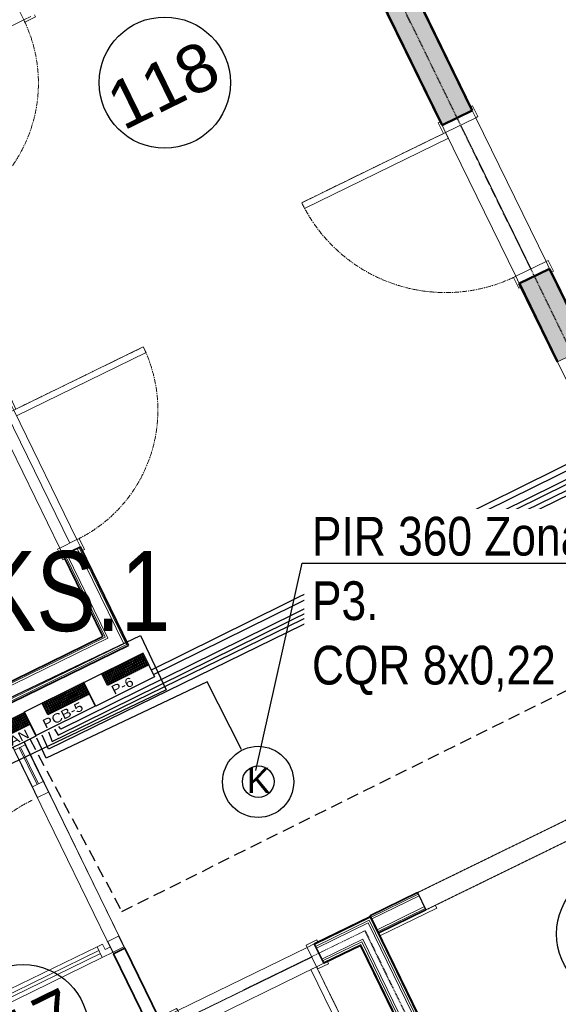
# Model space of a CAD drawing. Header units: millimetres. Extents: x -1662057 to -197461, y -941126 to 63888.
# Tile 101 of 209: x -1618259 to -1614894, y -345670 to -339520. Entities that reach past the tile are written whole.
import ezdxf
from ezdxf import colors
from ezdxf.entities.mleader import LeaderData, LeaderLine
from ezdxf.enums import TextEntityAlignment as Align
from ezdxf.math import Vec2, Vec3

# ---------------------------------------------------------------- set-up
doc = ezdxf.new("R2010")
doc.units = ezdxf.units.MM
doc.set_wipeout_variables(frame=1)
for name, pattern in [('( DASHED )', [0.75, 0.5, -0.25]), ('CENTER', [50.8, 31.75, -6.35, 6.35, -6.35]), ('HIDDEN', [9.525, 6.35, -3.175]), ('Overhead', [3.96875, 2.38125, -1.5875])]:
    doc.linetypes.add(name, pattern=pattern)
for name, color, linetype, lineweight in [('A-AREA-IDEN', 252, 'CONTINUOUS', 25), ('A-DETL', 90, 'CONTINUOUS', 5), ('A-DETL-GENF', 92, 'CONTINUOUS', 5), ('A-DETL-MEDM', 33, 'CONTINUOUS', 25), ('A-Door', 252, 'CONTINUOUS', 0), ('A-DOOR-FRAM', 31, 'CONTINUOUS', 18), ('A-DOOR-GLAZ', 31, 'CONTINUOUS', 18), ('A-FLOR', 192, 'CONTINUOUS', 5), ('A-Wall', 252, 'CONTINUOUS', 0), ('A-WALL-PATT', 111, 'CONTINUOUS', 50), ('AS', 1, 'CONTINUOUS', 18), ('AS_kabelis', 16, 'CONTINUOUS', 15), ('I-WALL', 2, 'CONTINUOUS', 18), ('VS_AS', 5, 'CONTINUOUS', 25)]:
    doc.layers.add(name, color=color, linetype=linetype, lineweight=lineweight)
for name, color, linetype in [('ESS AS', 5, 'CONTINUOUS'), ('UAS', 240, 'CONTINUOUS'), ('VS AS', 7, 'CONTINUOUS'), ('VS-AS_Iekartas', 5, 'CONTINUOUS')]:
    doc.layers.add(name, color=color, linetype=linetype)
doc.styles.add('Arial_3', font='arial.ttf', dxfattribs={"height": 300})
doc.styles.add('DEL_Arial Narrow', font='ARIALN.TTF')
doc.styles.add('LV', font='arial.ttf')
doc.styles.add('MKM_Arial narrow', font='ARIALN.TTF')
doc.styles.add('ROMANS', font='arial.ttf', dxfattribs={"width": 0.8, "oblique": 15})

# ---------------------------------------------------------------- blocks, each defined once
blk = doc.blocks.new('PBL_BIOR_pilndurvis - BIOR 1100 x 2100mm metāla EI-30-4004853-Pirmā stāva plāns uz atzīmes 0_000 M1-150')
at = {"layer": 'A-Door'}
for p, q in [((460, 105), (460, 1105)), ((500, 1105), (460, 1105)), ((500, 105), (500, 1105)), ((-500, 120), (-575, 120)), ((-575, 120), (-575, 105)), ((-550, 105), (-500, 105)), ((-500, 105), (-550, 105)), ((-500, 105), (-500, 120)), ((-500, -105), (-500, 105)), ((500, 105), (460, 105)), ((575, 120), (500, 120)), ((500, 120), (500, 105)), ((500, 105), (550, 105)), ((550, 105), (500, 105)), ((500, 105), (500, -105)), ((575, 105), (575, 120)), ((-575, -105), (-575, -120)), ((-575, -120), (-500, -120)), ((-500, -105), (-550, -105)), ((-550, -105), (-500, -105)), ((-500, -120), (-500, -105)), ((550, -105), (500, -105)), ((500, -105), (500, -120)), ((500, -105), (550, -105)), ((500, -120), (575, -120)), ((575, -120), (575, -105))]:
    blk.add_line(p, q, dxfattribs=at)
at = {"layer": 'A-Door', "color": 250, "linetype": 'CENTER', "lineweight": 5}
blk.add_line((500, 105), (500, 1105), dxfattribs=at)
blk.add_arc((500, 105), 1000, 90, 180, dxfattribs=at)
blk = doc.blocks.new('PBL_BIOR_savienojuma_dalas - PBL - BIOR - ieejas durvis vejtveris-3673597-Pirmā stāva plāns uz atzīmes 0_000 M1-150')
at = {"layer": 'A-Door'}
for p, q in [((586.9, -37.5), (586.9, -75)), ((624.4, -112.5), (624.4, -37.5)), ((549.4, -75), (549.4, -112.5)), ((586.9, -75), (549.4, -75)), ((549.4, -1037.5), (549.4, -112.5)), ((549.4, -112.5), (624.4, -112.5)), ((576.9, -1037.5), (576.9, -112.5)), ((596.9, -112.5), (596.9, -1037.5)), ((624.4, -112.5), (624.4, -1037.5)), ((549.4, -1037.5), (624.4, -1037.5)), ((549.4, -1075), (549.4, -1037.5)), ((624.4, -1037.5), (624.4, -1112.5)), ((586.9, -1075), (549.4, -1075)), ((586.9, -1112.5), (586.9, -1075)), ((586.9, -1112.5), (624.4, -1112.5))]:
    blk.add_line(p, q, dxfattribs=at)
at = {"layer": 'A-Door', "linetype": 'CENTER', "lineweight": 5}
blk.add_line((596.9, -1037.5), (576.9, -1037.5), dxfattribs=at)
at = {"layer": 'A-Door', "color": 250, "linetype": 'CENTER', "lineweight": 5}
blk.add_arc((549.4, -75), 1000, 180, 270, dxfattribs=at)
at = {"layer": 'A-DOOR-FRAM'}
for p, q in [((-855.6, -37.5), (-855.6, 37.5)), ((-855.6, 37.5), (-780.6, 37.5)), ((-780.6, 37.5), (-780.6, -37.5)), ((-525.6, 37.5), (-780.6, 37.5)), ((-525.6, -37.5), (-525.6, 37.5)), ((-525.6, 37.5), (-450.6, 37.5)), ((-450.6, 37.5), (-450.6, -37.5)), ((549.4, -37.5), (549.4, 37.5)), ((549.4, 37.5), (624.4, 37.5)), ((624.4, 37.5), (624.4, -37.5)), ((-780.6, -37.5), (-855.6, -37.5)), ((-780.6, -37.5), (-525.6, -37.5)), ((-450.6, -37.5), (-525.6, -37.5)), ((624.4, -37.5), (549.4, -37.5))]:
    blk.add_line(p, q, dxfattribs=at)
at = {"layer": 'A-DOOR-GLAZ'}
for p, q in [((-780.6, -5), (-780.6, 5)), ((-780.6, 5), (-525.6, 5)), ((-525.6, 5), (-525.6, -5)), ((-525.6, -5), (-780.6, -5))]:
    blk.add_line(p, q, dxfattribs=at)
blk = doc.blocks.new('PBL_BIOR_pilndurvis - BIOR 1000 x 2100mm-4004857-Pirmā stāva plāns uz atzīmes 0_000 M1-150')
at = {"layer": 'A-Door'}
for p, q in [((410, 67.5), (410, 967.5)), ((450, 967.5), (410, 967.5)), ((450, 67.5), (450, 967.5)), ((-450, 82.5), (-525, 82.5)), ((-525, 82.5), (-525, 67.5)), ((-500, 67.5), (-450, 67.5)), ((-450, 67.5), (-500, 67.5)), ((-450, 67.5), (-450, 82.5)), ((-450, -67.5), (-450, 67.5)), ((450, 67.5), (410, 67.5)), ((525, 82.5), (450, 82.5)), ((450, 82.5), (450, 67.5)), ((450, 67.5), (500, 67.5)), ((500, 67.5), (450, 67.5)), ((450, 67.5), (450, -67.5)), ((525, 67.5), (525, 82.5)), ((-525, -67.5), (-525, -82.5)), ((-525, -82.5), (-450, -82.5)), ((-450, -67.5), (-500, -67.5)), ((-500, -67.5), (-450, -67.5)), ((-450, -82.5), (-450, -67.5)), ((500, -67.5), (450, -67.5)), ((450, -67.5), (450, -82.5)), ((450, -67.5), (500, -67.5)), ((450, -82.5), (525, -82.5)), ((525, -82.5), (525, -67.5))]:
    blk.add_line(p, q, dxfattribs=at)
at = {"layer": 'A-Door', "color": 250, "linetype": 'CENTER', "lineweight": 5}
blk.add_line((450, 67.5), (450, 967.5), dxfattribs=at)
blk.add_arc((450, 67.5), 900, 90, 180, dxfattribs=at)
blk = doc.blocks.new('PBL_BIOR_pilndurvis - BIOR 1000 x 2100mm metāla EI-30-4004862-Pirmā stāva plāns uz atzīmes 0_000 M1-150')
at = {"layer": 'A-Door'}
for p, q in [((-525, 67.5), (-525, 82.5)), ((-525, 82.5), (-450, 82.5)), ((-450, 67.5), (-500, 67.5)), ((-500, 67.5), (-450, 67.5)), ((-450, 82.5), (-450, 67.5)), ((-450, 67.5), (-450, -67.5)), ((450, 67.5), (450, 82.5)), ((450, 82.5), (525, 82.5)), ((500, 67.5), (450, 67.5)), ((450, -67.5), (450, 67.5)), ((450, 67.5), (500, 67.5)), ((525, 82.5), (525, 67.5)), ((-525, -82.5), (-525, -67.5)), ((-450, -82.5), (-525, -82.5)), ((-500, -67.5), (-450, -67.5)), ((-450, -67.5), (-500, -67.5)), ((-450, -67.5), (-450, -82.5)), ((410, -67.5), (410, -967.5)), ((450, -67.5), (410, -67.5)), ((450, -67.5), (450, -967.5)), ((450, -82.5), (450, -67.5)), ((450, -67.5), (500, -67.5)), ((500, -67.5), (450, -67.5)), ((525, -82.5), (450, -82.5)), ((525, -67.5), (525, -82.5)), ((450, -967.5), (410, -967.5))]:
    blk.add_line(p, q, dxfattribs=at)
at = {"layer": 'A-Door', "color": 250, "linetype": 'CENTER', "lineweight": 5}
blk.add_line((450, -67.5), (450, -967.5), dxfattribs=at)
blk.add_arc((450, -67.5), 900, 180, 270, dxfattribs=at)
blk = doc.blocks.new('Door-Opening - 1300x2100-3537063-Pirmā stāva plāns uz atzīmes 0_000 M1-150')
at = {"layer": 'A-DETL-GENF', "linetype": 'Overhead'}
for p, q in [((641.8, 60), (-658.2, 60)), ((-658.2, -60), (641.8, -60))]:
    blk.add_line(p, q, dxfattribs=at)
at = {"layer": 'A-DETL-MEDM'}
for p, q in [((-658.2, 60), (-658.2, -60)), ((641.8, -60), (641.8, 60))]:
    blk.add_line(p, q, dxfattribs=at)
blk = doc.blocks.new('PBL_BIOR_pilndurvis - BIOR 1000 x 2100mm-4004860-Pirmā stāva plāns uz atzīmes 0_000 M1-150')
at = {"layer": 'A-Door'}
for p, q in [((-525, 60), (-525, 75)), ((-525, 75), (-450, 75)), ((-450, 75), (-450, 60)), ((450, 60), (450, 75)), ((450, 75), (525, 75)), ((525, 75), (525, 60)), ((-450, 60), (-500, 60)), ((-500, 60), (-450, 60)), ((-450, 60), (-450, -60)), ((500, 60), (450, 60)), ((450, -60), (450, 60)), ((450, 60), (500, 60)), ((-525, -75), (-525, -60)), ((-500, -60), (-450, -60)), ((-450, -60), (-500, -60)), ((-450, -60), (-450, -75)), ((410, -60), (410, -960)), ((450, -60), (410, -60)), ((450, -60), (450, -960)), ((450, -75), (450, -60)), ((450, -60), (500, -60)), ((500, -60), (450, -60)), ((525, -60), (525, -75)), ((-450, -75), (-525, -75)), ((525, -75), (450, -75)), ((450, -960), (410, -960))]:
    blk.add_line(p, q, dxfattribs=at)
at = {"layer": 'A-Door', "color": 250, "linetype": 'CENTER', "lineweight": 5}
blk.add_line((450, -60), (450, -960), dxfattribs=at)
blk.add_arc((450, -60), 900, 180, 270, dxfattribs=at)
blk = doc.blocks.new('PBL_telpnu_numeracija_0001 - PBL telpas NUMERĀCIJA-1342367-Pirmā stāva plāns uz atzīmes 0_000 M1-150')
at = {"layer": 'A-AREA-IDEN'}
blk.add_circle((0.034, 0.024), 2.733, dxfattribs=at)
blk = doc.blocks.new('_None')
blk = doc.blocks.new('DEL_VS-AS_kontroles_panelis')
blk.add_wipeout([(-326, 261), (326, 261), (326, -1), (-326, -1)]).dxf.layer = 'AS_kabelis'
at = {"layer": 'VS-AS_Iekartas', "color": 0}
for p, q in [((-325, 260), (325, 260)), ((-325, 0), (-325, 260)), ((-130, 251.7), (-121.7, 260)), ((-130, 229.2), (-99.2, 260)), ((-130, 206.8), (-76.8, 260)), ((-130, 184.3), (-54.3, 260)), ((-130, 161.9), (-31.9, 260)), ((-130, 139.4), (-9.4, 260)), ((-17.7, 130), (-130, 242.3)), ((-40.2, 130), (-130, 219.8)), ((-62.6, 130), (-130, 197.4)), ((4.7, 130), (-125.3, 260)), ((-117, 130), (13, 260)), ((27.2, 130), (-102.8, 260)), ((-94.5, 130), (35.5, 260)), ((49.6, 130), (-80.4, 260)), ((-72.1, 130), (57.9, 260)), ((72.1, 130), (-57.9, 260)), ((-49.6, 130), (80.4, 260)), ((94.5, 130), (-35.5, 260)), ((-27.2, 130), (102.8, 260)), ((117, 130), (-13, 260)), ((-4.7, 130), (125.3, 260)), ((139.4, 130), (9.4, 260)), ((17.7, 130), (147.7, 260)), ((161.9, 130), (31.9, 260)), ((40.2, 130), (170.2, 260)), ((184.3, 130), (54.3, 260)), ((62.6, 130), (192.6, 260)), ((206.8, 130), (76.8, 260)), ((85.1, 130), (215.1, 260)), ((229.2, 130), (99.2, 260)), ((107.5, 130), (237.5, 260)), ((251.7, 130), (121.7, 260)), ((130, 130), (260, 260)), ((274.1, 130), (144.1, 260)), ((152.5, 130), (282.5, 260)), ((296.6, 130), (166.6, 260)), ((174.9, 130), (304.9, 260)), ((319, 130), (189, 260)), ((197.4, 130), (325, 257.6)), ((325, 146.5), (211.5, 260)), ((219.8, 130), (325, 235.2)), ((325, 168.9), (233.9, 260)), ((242.3, 130), (325, 212.7)), ((325, 191.4), (256.4, 260)), ((325, 213.8), (278.8, 260)), ((325, 236.3), (301.3, 260)), ((325, 258.7), (323.7, 260)), ((325, 260), (325, 0)), ((-85.1, 130), (-130, 174.9)), ((-107.5, 130), (-130, 152.5)), ((264.7, 130), (325, 190.3)), ((287.2, 130), (325, 167.8)), ((309.6, 130), (325, 145.4)), ((325, 0), (-325, 0))]:
    blk.add_line(p, q, dxfattribs=at)
blk.add_lwpolyline([(-130, 260), (325, 260), (325, 130), (-130, 130)], close=True, dxfattribs=at)
at = {"layer": 'VS-AS_Iekartas', "color": 0, "style": 'DEL_Arial Narrow', "width": 1.4}
blk.add_attdef('TIPS', text='', height=90, dxfattribs=at).set_placement((0, -10), align=Align.BOTTOM_CENTER)

msp = doc.modelspace()

# ---------------------------------------------------------------- hatches: boundary and pattern name
at = {"layer": 'A-Wall', "true_color": 0x636466}
h = msp.add_hatch(color=251, dxfattribs=at)
h.paths.add_polyline_path([(-1614709.75538, -341565.29509), (-1614948.88508, -341075.55844), (-1614953.37808, -341077.75229), (-1614714.24837, -341567.48894)], flags=0)
h.paths.add_polyline_path([(-1615431.53218, -340087.09915), (-1617294.11124, -336272.54488), (-1617298.60424, -336274.73873), (-1615436.02518, -340089.293)], flags=0)
h = msp.add_hatch(color=251, dxfattribs=at)
h.paths.add_polyline_path([(-1614893.96824, -341655.24296), (-1615133.09795, -341165.50631), (-1615137.59094, -341167.70016), (-1614898.46124, -341657.43681)], flags=0)
h.paths.add_polyline_path([(-1615615.74505, -340177.04702), (-1616688.57872, -337979.88807), (-1616693.07172, -337982.08192), (-1615620.23805, -340179.24087)], flags=0)
h.paths.add_polyline_path([(-1616778.52659, -337795.67521), (-1617478.32411, -336362.49275), (-1617482.81711, -336364.6866), (-1616783.01959, -337797.86906)], flags=0)
at = {"layer": 'A-WALL-PATT', "true_color": 0x636466}
h = msp.add_hatch(color=251, dxfattribs=at)
h.paths.add_polyline_path([(-1614714.24837, -341567.48894), (-1614953.37808, -341077.75229), (-1615133.09795, -341165.50631), (-1614893.96824, -341655.24296)], flags=0)
h.paths.add_polyline_path([(-1615436.02518, -340089.293), (-1617298.60424, -336274.73873), (-1617478.32411, -336362.49275), (-1615615.74505, -340177.04702)], flags=0)

# ---------------------------------------------------------------- linework, layer by layer
at = {"layer": 'A-DETL', "color": 252, "linetype": 'HIDDEN', "lineweight": 25, "true_color": 0x939598}
for p, q in [((-1614653.82955, -341919.13623), (-1620111.03263, -330742.80674)), ((-1616102.21211, -345210.93355), (-1610442.07786, -356802.86524))]:
    msp.add_line(p, q, dxfattribs=at)
at = {"layer": 'A-DETL', "color": 252, "linetype": 'HIDDEN', "lineweight": 18, "true_color": 0x939598}
msp.add_line((-1616102.21211, -345210.93355), (-1622302.54766, -348238.44722), dxfattribs=at)
at = {"layer": 'A-FLOR', "color": 251, "true_color": 0x636466}
for p, q in [((-1615503.94661, -340178.09997), (-1615065.17652, -341076.69933)), ((-1614718.5655, -342025.86254), (-1614898.46124, -341657.43681)), ((-1618340.72967, -341980.56686), (-1617945.83659, -342789.30628)), ((-1618259.7372, -343971.95757), (-1617573.1376, -345378.07105)), ((-1618258.94789, -343971.5727), (-1617601.53606, -345319.83443)), ((-1617672.60578, -345354.48799), (-1618330.76102, -344006.58875)), ((-1615653.64963, -345069.80747), (-1616008.59625, -345243.1216)), ((-1615662.42503, -345051.83549), (-1615653.64963, -345069.80747)), ((-1617228.95698, -345763.88516), (-1616433.52369, -345375.48922))]:
    msp.add_line(p, q, dxfattribs=at)
at = {"layer": 'A-Wall', "color": 251, "lineweight": 5, "true_color": 0x636466}
for p, q in [((-1617298.60424, -336274.73873), (-1615436.02518, -340089.293)), ((-1617478.32411, -336362.49275), (-1615615.74505, -340177.04702)), ((-1615409.59368, -340132.02911), (-1614970.82358, -341030.62847)), ((-1615159.52945, -341122.77019), (-1615598.29954, -340224.17083)), ((-1614953.37808, -341077.75229), (-1614714.24837, -341567.48894)), ((-1615133.09795, -341165.50631), (-1614893.96824, -341655.24296)), ((-1614898.46124, -341657.43681), (-1614709.75538, -341565.29509)), ((-1617899.1866, -342822.17007), (-1617608.50141, -343417.49214)), ((-1617887.95411, -342816.68544), (-1617591.78429, -343423.24001)), ((-1617977.81404, -342860.56245), (-1617725.52124, -343377.25708)), ((-1617966.58155, -342855.07782), (-1617708.80412, -343383.00494)), ((-1617725.52124, -343377.25708), (-1619742.87679, -344362.29595)), ((-1617708.80412, -343383.00494), (-1619737.39217, -344373.52844)), ((-1617608.50141, -343417.49214), (-1619704.48441, -344440.92339)), ((-1617591.78429, -343423.24001), (-1619698.99978, -344452.15588)), ((-1616067.88286, -345127.40061), (-1615769.09857, -344981.50955)), ((-1616062.39823, -345138.6331), (-1615763.61395, -344992.74204)), ((-1616029.49047, -345206.02805), (-1615730.70619, -345060.13699)), ((-1616024.00585, -345217.26054), (-1615725.22156, -345071.36949)), ((-1616416.01686, -345297.38825), (-1616070.12936, -345128.49753)), ((-1616410.53223, -345308.62074), (-1616075.87722, -345145.21465)), ((-1616075.87722, -345145.21465), (-1614970.17658, -347409.68503)), ((-1616070.12936, -345128.49753), (-1614964.42871, -347392.96791)), ((-1616405.0476, -345319.85324), (-1616081.62509, -345161.93177)), ((-1616081.62509, -345161.93177), (-1614975.92444, -347426.40215)), ((-1616372.13985, -345387.24819), (-1616116.11228, -345262.23448)), ((-1616366.65522, -345398.48068), (-1616121.86015, -345278.9516)), ((-1616121.86015, -345278.9516), (-1615060.03651, -347453.56204)), ((-1616116.11228, -345262.23448), (-1615043.3194, -347459.3099)), ((-1616361.17059, -345409.71317), (-1616127.60801, -345295.66871)), ((-1616127.60801, -345295.66871), (-1615076.75363, -347447.81417))]:
    msp.add_line(p, q, dxfattribs=at)
at = {"layer": 'A-Wall', "color": 251, "lineweight": 50, "true_color": 0x636466}
for p, q in [((-1615431.53218, -340087.09915), (-1617294.11124, -336272.54488)), ((-1616693.07172, -337982.08192), (-1615620.23805, -340179.24087)), ((-1615620.23805, -340179.24087), (-1615431.53218, -340087.09915)), ((-1614948.88508, -341075.55844), (-1615137.59094, -341167.70016)), ((-1614709.75538, -341565.29509), (-1614948.88508, -341075.55844)), ((-1615137.59094, -341167.70016), (-1614898.46124, -341657.43681))]:
    msp.add_line(p, q, dxfattribs=at)
at = {"layer": 'I-WALL', "color": 251, "lineweight": 5, "true_color": 0x636466}
for p, q in [((-1618233.39161, -339521.27966), (-1619042.13103, -339916.17274)), ((-1618295.79971, -341958.62835), (-1617900.90662, -342767.36777)), ((-1618008.73854, -342820.02018), (-1618403.63163, -342011.28076)), ((-1617271.88009, -345709.72685), (-1616463.14067, -345314.83376)), ((-1616403.90671, -345436.14467), (-1617212.64613, -345831.03776))]:
    msp.add_line(p, q, dxfattribs=at)
at = {"layer": 'I-WALL', "color": 251, "lineweight": 35, "true_color": 0x636466}
for p, q in [((-1617878.96812, -342812.29774), (-1617986.80004, -342864.95015)), ((-1617578.4106, -343427.8383), (-1617878.96812, -342812.29774)), ((-1617986.80004, -342864.95015), (-1617738.89493, -343372.65879)), ((-1617738.89493, -343372.65879), (-1619747.26449, -344353.30995)), ((-1619699.10508, -344463.33573), (-1617578.4106, -343427.8383)), ((-1615773.48627, -344972.52356), (-1616072.27056, -345118.41461)), ((-1616019.61815, -345226.24654), (-1615720.83386, -345080.35548)), ((-1616067.83021, -345121.81069), (-1616418.21071, -345292.89526)), ((-1616072.27056, -345118.41461), (-1616019.61815, -345226.24654)), ((-1614964.32342, -347381.78807), (-1616067.83021, -345121.81069)), ((-1617601.53606, -345319.83443), (-1617673.44335, -345354.89639)), ((-1617387.11859, -345759.57532), (-1617601.53606, -345319.83443)), ((-1616418.21071, -345292.89526), (-1616358.97674, -345414.20617)), ((-1616358.97674, -345414.20617), (-1616129.90716, -345302.35556)), ((-1616129.90716, -345302.35556), (-1615085.63433, -347441.02203)), ((-1617673.44335, -345354.89639), (-1617459.02588, -345794.63729))]:
    msp.add_line(p, q, dxfattribs=at)
at = {"layer": 'UAS', "color": 5}
for centre, radius in [((-1616769.15594, -344280.68254), 222.20558), ((-1616768.84905, -344279.09709), 98.79327)]:
    msp.add_circle(centre, radius, dxfattribs=at)
at = {"layer": 'VS_AS', "color": 5}
for p, q in [((-1592603.83675, -331406.12353), (-1618001.85743, -343951.91074)), ((-1618001.85743, -343951.91074), (-1618013.49535, -343934.47081))]:
    msp.add_line(p, q, dxfattribs=at)
for points in [[(-1603718.31746, -329563.52726), (-1603964.56533, -329703.26919), (-1601056.61873, -335540.63751), (-1617432.8688, -343615.79581)], [(-1618041.58506, -343950.51999), (-1618018.25632, -343989.2383), (-1595448.19797, -332852.2744), (-1592090.44566, -339850.41301), (-1591990.83562, -339786.41099), (-1592225.65717, -339964.17584)], [(-1611715.21027, -333711.28113), (-1611949.55571, -333861.64833), (-1609217.50045, -339514.49279), (-1617444.98282, -343587.59153)], [(-1618078.45612, -343968.37714), (-1618055.39187, -344028.97184), (-1606393.8759, -338336.63027), (-1602935.45556, -345457.44637), (-1602739.09206, -345343.51665)], [(-1608110.8927, -347991.07534), (-1608335.18721, -348108.50973), (-1611833.22938, -341024.33972), (-1618078.66772, -344075.96507), (-1618118.60695, -343989.76678)], [(-1616873.98402, -344077.71741), (-1617088.06889, -343655.15386), (-1618092.58032, -344133.45841), (-1618151.56343, -344007.17889)]]:
    msp.add_lwpolyline(points, dxfattribs=at)
at = {"layer": 'VS_AS', "color": 6, "lineweight": 30}
msp.add_lwpolyline([(-1618741.90253, -343955.22012), (-1617503.95815, -343365.58989), (-1617342.84139, -343706.39999), (-1618580.78577, -344296.03021)], close=True, dxfattribs=at)

# ---------------------------------------------------------------- block references
at = {"layer": 'A-AREA-IDEN', "color": 251, "true_color": 0x636466, "xscale": 149.9999999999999, "yscale": 149.9999999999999, "zscale": 149.9999999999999, "rotation": 26.06501624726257}
for p in [(-1617355.67779, -339918.47737), (-1614498.14048, -345236.06701), (-1618240.7389, -345837.88983)]:
    msp.add_blockref('PBL_telpnu_numeracija_0001 - PBL telpas NUMERĀCIJA-1342367-Pirmā stāva plāns uz atzīmes 0_000 M1-150', p, dxfattribs=at)
at = {"layer": 'A-Door', "color": 251, "true_color": 0x636466}
for name, p, rotation in [('PBL_BIOR_pilndurvis - BIOR 1000 x 2100mm-4004857-Pirmā stāva plāns uz atzīmes 0_000 M1-150', (-1618667.37831, -339658.07074), 206.0254347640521), ('PBL_BIOR_pilndurvis - BIOR 1100 x 2100mm metāla EI-30-4004853-Pirmā stāva plāns uz atzīmes 0_000 M1-150', (-1615284.56156, -340627.39965), 116.0254347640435), ('PBL_BIOR_pilndurvis - BIOR 1000 x 2100mm-4004860-Pirmā stāva plāns uz atzīmes 0_000 M1-150', (-1618152.26912, -342389.32427), 116.0254347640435), ('PBL_BIOR_savienojuma_dalas - PBL - BIOR - ieejas durvis vejtveris-3673597-Pirmā stāva plāns uz atzīmes 0_000 M1-150', (-1617915.51913, -344767.1651), 295.993842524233), ('Door-Opening - 1300x2100-3537063-Pirmā stāva plāns uz atzīmes 0_000 M1-150', (-1615170.42881, -344744.83189), 206.0254347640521), ('PBL_BIOR_pilndurvis - BIOR 1000 x 2100mm metāla EI-30-4004862-Pirmā stāva plāns uz atzīmes 0_000 M1-150', (-1616837.8934, -345572.93576), 26.02543476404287)]:
    msp.add_blockref(name, p, dxfattribs=dict(at, rotation=rotation))

# ---------------------------------------------------------------- texts
at = {"layer": 'A-AREA-IDEN', "color": 251, "lineweight": 9, "true_color": 0x636466, "char_height": 300, "width": 865.8225, "attachment_point": 1, "rotation": 26.065016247, "style": 'Arial_3'}
for s, insert in [('118', (-1617743.27021, -339945.66813)), ('117', (-1618628.33132, -345865.08059))]:
    msp.add_mtext(s, dxfattribs=dict(at, insert=insert))
at = {"layer": 'AS', "color": 6, "style": 'LV', "width": 0.8}
msp.add_text('KS.1', height=500, dxfattribs=at).set_placement((-1618528.85847, -343338.94094))
at = {"layer": 'VS AS', "color": 5, "style": 'ROMANS'}
msp.add_text('K', height=158.20312, rotation=0.184298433, dxfattribs=at).set_placement((-1616840.35339, -344350.805, 875.19667))

# ---------------------------------------------------------------- next in the draw order: block references
at = {"layer": 'ESS AS', "color": 116, "true_color": 0x136734, "transparency": 33554687}
ref = msp.add_blockref('DEL_VS-AS_kontroles_panelis', (-1617599.94235, -343715.73083), dxfattribs=dict(at, xscale=0.6328124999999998, yscale=0.6328124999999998, zscale=0.6328124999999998, rotation=26.38999452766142))
ref.add_attrib('TIPS', 'P-6', dxfattribs={"layer": 'VS-AS_Iekartas', "height": 56.953125, "rotation": 26.389994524, "style": 'DEL_Arial Narrow', "width": 1.4}).set_placement((-1617597.12963, -343721.3995), align=Align.BOTTOM_CENTER)

# ---------------------------------------------------------------- next in the draw order: leaders
at = {"layer": 'VS_AS', "color": 7}
ml = msp.add_multileader_mtext('Standard', dxfattribs=at)
ml.set_content('{\\C5;PIR 360 Zona 3\\fArial Narrow|b0|i0|c186|p34;6\\fArial Narrow|b0|i0|c0|p34;. P3.\\fArial Narrow|b0|i0|c186|p34;\\P}CQR 8x0,22', color=7, style='MKM_Arial narrow')
ml.set_leader_properties(color=256, linetype='ByLayer', lineweight=-1)
ml.set_arrow_properties(name='NONE')
ml.build(insert=Vec2(0, 0))
ml.multileader.update_dxf_attribs({"has_dogleg": 0, "text_left_attachment_type": 6, "text_right_attachment_type": 6, "dogleg_length": 0.36, "arrow_head_size": 90.58202})
ctx = ml.context
ctx.base_point, ctx.char_height, ctx.arrow_head_size, ctx.landing_gap_size, ctx.plane_origin = Vec3(-1616493.22438, -342915.24356), 241.55204301, 90.58202, 60.38801, Vec3(-1611552.74098, -357629.26434)
ctx.left_attachment, ctx.right_attachment, ctx.attachment_type = 6, 6, 1
notes = []
notes.append((ctx, [(0, (1, 1, 0), (-1616493.58438, -342915.24356), (1, 0), 0.36, [(0, [(-1616783.20822, -344210.61687)], 0, [])])]))
ctx.mtext.insert, ctx.mtext.width, ctx.mtext.defined_height, ctx.mtext.flow_direction = Vec3(-1616432.83637, -342625.38111), 2248.3884705, 597.96664, 5
ctx.mtext.has_bg_fill, ctx.mtext.bg_color, ctx.mtext.bg_scale_factor, ctx.mtext.bg_transparency, ctx.mtext.use_window_bg_color = 1, -1073741824, 1.2, 0, 1
for ctx, leaders in notes:
    for number, flags, end, landing, length, lines in leaders:
        leader = LeaderData()
        leader.index, (leader.has_last_leader_line, leader.has_dogleg_vector, leader.attachment_direction) = number, flags
        leader.last_leader_point, leader.dogleg_vector, leader.dogleg_length = Vec3(end), Vec3(landing), length
        for number, points, colour, breaks in lines:
            line = LeaderLine()
            line.index, line.vertices, line.color, line.breaks = number, Vec3.list(points), colors.encode_raw_color(colour), breaks
            leader.lines.append(line)
        ctx.leaders.append(leader)

# ---------------------------------------------------------------- next in the draw order: block references
at = {"layer": 'ESS AS', "color": 116, "true_color": 0x136734, "transparency": 33554687}
ref = msp.add_blockref('DEL_VS-AS_kontroles_panelis', (-1617972.11926, -343898.97687), dxfattribs=dict(at, xscale=0.6328124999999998, yscale=0.6328124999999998, zscale=0.6328124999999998, rotation=26.38999452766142))
ref.add_attrib('TIPS', 'PCB-5', dxfattribs={"layer": 'VS-AS_Iekartas', "height": 56.953125, "rotation": 26.389994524, "style": 'DEL_Arial Narrow', "width": 1.4}).set_placement((-1617969.30655, -343904.64554), align=Align.BOTTOM_CENTER)

# ---------------------------------------------------------------- next in the draw order: block references
at = {"layer": 'ESS AS', "color": 6, "transparency": 33554687}
ref = msp.add_blockref('DEL_VS-AS_kontroles_panelis', (-1618342.92781, -344086.85583), dxfattribs=dict(at, xscale=0.6328124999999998, yscale=0.6328124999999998, zscale=0.6328124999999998, rotation=26.38999452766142))
ref.add_attrib('TIPS', 'K-1 LAN', dxfattribs={"layer": 'VS-AS_Iekartas', "height": 56.953125, "rotation": 26.389994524, "style": 'DEL_Arial Narrow', "width": 1.4}).set_placement((-1618340.1151, -344092.52449), align=Align.BOTTOM_CENTER)

# ---------------------------------------------------------------- next in the draw order: linework, layer by layer
at = {"layer": 'VS_AS', "color": 6, "linetype": '( DASHED )', "lineweight": 30, "ltscale": 150}
msp.add_lwpolyline([(-1618196.10494, -344012.85312), (-1617621.45605, -345089.81719), (-1588249.93116, -330499.49774), (-1588249.93116, -314579.5161), (-1581445.39644, -314579.5161), (-1581445.39644, -303362.38974), (-1574084.14581, -303362.38974), (-1574084.14581, -303211.02121)], dxfattribs=at)

doc.saveas('drawing.dxf')
